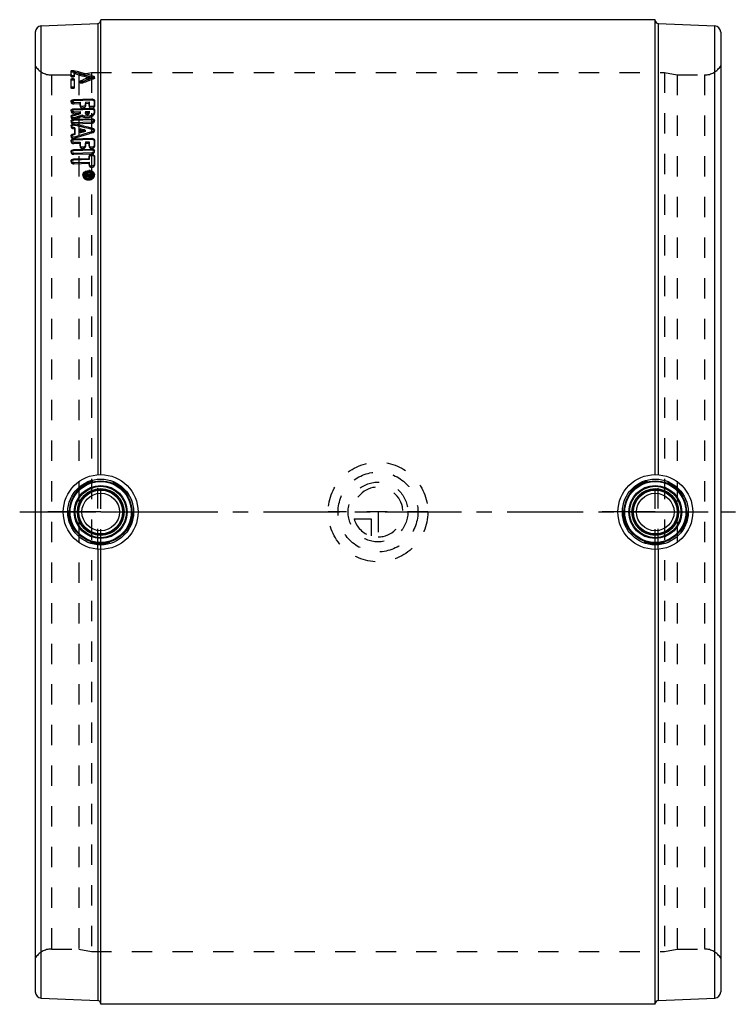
# Model space of a CAD drawing. Header units: millimetres. Extents: x 385 to 615, y 342 to 658.
import ezdxf

# ---------------------------------------------------------------- set-up
doc = ezdxf.new("R2010")
doc.units = ezdxf.units.MM
doc.header["$LTSCALE"] = 65.185185
doc.linetypes.add('CENTER', pattern=[0.6, 0.375, -0.075, 0.075, -0.075])
doc.linetypes.add('HIDDEN', pattern=[0.2, 0.1, -0.1])
for name, color, linetype in [('BOHRUNG', 7, 'CONTINUOUS'), ('KOERPER', 7, 'CONTINUOUS'), ('KONST.EL_MIT_GEO', 7, 'CONTINUOUS'), ('KURVEN', 7, 'CONTINUOUS'), ('L1', 7, 'CONTINUOUS')]:
    doc.layers.add(name, color=color, linetype=linetype)

msp = doc.modelspace()

# ---------------------------------------------------------------- linework, layer by layer
at = {"layer": 'BOHRUNG', "color": 8, "linetype": 'HIDDEN'}
for p, q in [((395.2, 640.25), (404, 640.25)), ((596, 640.25), (604.8, 640.25)), ((395.2, 359.75), (404, 359.75)), ((596, 359.75), (604.8, 359.75))]:
    msp.add_line(p, q, dxfattribs=at)
at = {"layer": 'KOERPER', "color": 7, "linetype": 'Continuous'}
for p, q in [((589, 658), (411, 658)), ((589, 342), (411, 342))]:
    msp.add_line(p, q, dxfattribs=at)
at = {"layer": 'KONST.EL_MIT_GEO', "color": 7, "linetype": 'Continuous'}
for p, q in [((411, 512), (411, 658)), ((589, 512), (589, 658)), ((391.91, 656), (410.04, 656.79)), ((391.91, 344), (391.91, 656)), ((410.04, 656.79), (410.04, 511.96)), ((589.96, 656.79), (589.96, 511.96)), ((589.96, 656.79), (608.09, 656)), ((608.09, 344), (608.09, 656)), ((390, 654), (390, 346)), ((610, 654), (610, 346)), ((401.49, 640.22), (401.49, 641.51)), ((402.3, 641.25), (402.28, 641.7)), ((402.28, 641.7), (402.62, 641.61)), ((402.62, 641.61), (403, 641.5)), ((401.49, 636.54), (401.49, 638.88)), ((402.3, 641.25), (402.5, 641.2)), ((402.48, 641.12), (402.48, 640.26)), ((403.06, 640.96), (402.48, 641.12)), ((402.48, 638.92), (402.48, 636.57)), ((402.5, 641.2), (402.72, 641.14)), ((402.72, 641.14), (403.02, 641.05)), ((404.56, 638.42), (405.25, 638.69)), ((404.58, 638.05), (404.56, 638.42)), ((405.27, 638.25), (405.62, 638.38)), ((405.62, 638.38), (406.31, 638.64)), ((407.17, 638.85), (406.77, 638.7)), ((407.69, 639.17), (407.67, 639.61)), ((407.97, 639.16), (407.85, 639.12)), ((408.38, 639.32), (407.97, 639.16)), ((408.06, 640.05), (408.78, 639.83)), ((408.08, 639.61), (408.67, 639.43)), ((408.78, 639.47), (408.38, 639.32)), ((408.8, 639.47), (408.78, 639.83)), ((404.7, 638.03), (405.27, 638.25)), ((402.34, 632.35), (408.13, 632.56)), ((402.34, 632.35), (402.36, 631.92)), ((408.16, 632.14), (402.36, 631.92)), ((408.13, 632.56), (408.16, 632.14)), ((408.98, 632.14), (408.98, 630.59)), ((402.34, 631.43), (404.39, 631.51)), ((402.34, 629.41), (408.13, 629.62)), ((402.34, 629.41), (402.36, 628.99)), ((408.16, 629.2), (402.36, 628.99)), ((404.39, 631.51), (404.41, 631.09)), ((404.39, 630.58), (404.39, 631.51)), ((406.08, 631.57), (407.29, 631.62)), ((406.08, 631.57), (406.08, 630.64)), ((407.29, 630.53), (407.29, 631.62)), ((407.29, 631.62), (407.31, 631.2)), ((408.13, 629.62), (408.16, 629.2)), ((408.98, 629.17), (408.98, 628.42)), ((401.98, 627.46), (403.18, 627.82)), ((401.98, 627.46), (402, 627.05)), ((402.27, 627.13), (402, 627.05)), ((402.34, 628.45), (404.39, 628.52)), ((402.34, 626.03), (408.13, 626.23)), ((402.34, 626.03), (402.36, 625.62)), ((408.16, 625.83), (402.36, 625.62)), ((403.49, 626.83), (402.7, 626.59)), ((403.18, 627.82), (404.39, 628.19)), ((404.14, 627.7), (403.87, 627.62)), ((404.41, 627.78), (404.14, 627.7)), ((404.39, 628.19), (404.39, 628.52)), ((404.39, 628.19), (404.41, 627.78)), ((406.08, 628.58), (407.29, 628.63)), ((406.08, 628.58), (406.08, 628.31)), ((406.08, 628.31), (406.11, 627.9)), ((407.29, 628.36), (407.29, 628.63)), ((407.29, 628.36), (407.31, 627.95)), ((407.31, 628.22), (407.31, 627.95)), ((408.13, 626.23), (408.16, 625.83)), ((402.23, 623.45), (402, 623.5)), ((402.69, 623.34), (402.23, 623.45)), ((402.34, 625.02), (408.13, 625.22)), ((402.68, 624.47), (402.7, 624.08)), ((402.69, 621.51), (402.69, 623.34)), ((402.85, 624.04), (402.7, 624.08)), ((404.39, 622.94), (404.39, 622.04)), ((405.92, 623.33), (405.28, 623.48)), ((406.03, 622.55), (405.75, 622.61)), ((406.03, 622.55), (406.05, 622.16)), ((408.48, 623.11), (408.5, 622.72)), ((402, 621.3), (402.69, 621.51)), ((402, 621.3), (402.02, 620.91)), ((402.71, 621.13), (402.02, 620.91)), ((402.34, 619.73), (408.13, 619.93)), ((402.34, 619.73), (402.36, 619.35)), ((408.16, 619.55), (402.36, 619.35)), ((402.94, 620.42), (402.68, 620.34)), ((402.69, 621.51), (402.71, 621.13)), ((404.39, 622.04), (404.41, 621.65)), ((404.5, 621.68), (404.41, 621.65)), ((405.9, 621.34), (405.26, 621.14)), ((406.05, 622.16), (405.68, 622.04)), ((406.36, 621.49), (405.9, 621.34)), ((408.13, 619.93), (408.16, 619.55)), ((408.98, 619.41), (408.98, 617.66)), ((402.34, 618.64), (404.39, 618.71)), ((402.34, 616.31), (408.13, 616.5)), ((402.34, 616.31), (402.36, 615.94)), ((404.39, 618.71), (404.41, 618.33)), ((404.39, 617.59), (404.39, 618.71)), ((406.08, 618.76), (407.29, 618.8)), ((406.08, 618.76), (406.08, 617.65)), ((407.29, 617.6), (407.29, 618.8)), ((407.29, 618.8), (407.31, 618.42)), ((408.13, 616.5), (408.16, 616.13)), ((402.34, 615.17), (408.13, 615.36)), ((402.34, 613.31), (407.29, 613.47)), ((402.34, 613.31), (402.36, 612.95)), ((408.16, 616.13), (402.36, 615.94)), ((407.31, 613.11), (402.36, 612.95)), ((407.29, 613.47), (407.29, 614.18)), ((407.29, 614.18), (407.31, 613.81)), ((407.29, 613.47), (407.31, 613.11)), ((407.31, 613.81), (407.31, 613.11)), ((408.98, 614.23), (408.98, 611.62)), ((402.34, 612.14), (407.29, 612.29)), ((407.29, 611.57), (407.29, 612.29)), ((405.73, 608.17), (405.74, 608.11)), ((405.75, 607.9), (405.75, 607.83)), ((406.15, 608.54), (408.13, 608.6)), ((406.15, 608.33), (406.15, 608.54)), ((406.15, 608.33), (406.98, 608.36)), ((406.15, 608.14), (406.84, 608.27)), ((406.15, 607.93), (406.15, 608.14)), ((406.23, 607.94), (406.15, 607.93)), ((406.3, 607.95), (406.23, 607.94)), ((406.6, 608.01), (406.3, 607.95)), ((406.9, 608.07), (406.6, 608.01)), ((406.84, 608.27), (406.98, 608.29)), ((407.04, 608.1), (406.9, 608.07)), ((406.98, 608.29), (406.98, 608.36)), ((406.98, 608.36), (406.99, 608.09)), ((407.27, 608.22), (407.04, 608.22)), ((407.26, 608.37), (407.85, 608.38)), ((407.26, 608.37), (407.26, 608.26)), ((407.26, 608.26), (407.28, 608.03)), ((407.41, 608.17), (407.42, 607.96)), ((407.41, 608.17), (407.71, 608.17)), ((407.41, 607.96), (407.71, 607.97)), ((407.71, 608.17), (407.72, 607.98)), ((407.85, 608.28), (407.85, 608.38)), ((407.85, 608.38), (407.87, 608.04)), ((408.16, 608.25), (407.86, 608.24)), ((408.13, 608.6), (408.13, 608.29)), ((408.56, 608.28), (408.56, 608.35)), ((410.04, 488.04), (410.04, 343.21)), ((411, 342), (411, 488)), ((589, 342), (589, 488)), ((589.96, 488.04), (589.96, 343.21)), ((391.91, 344), (410.04, 343.21)), ((589.96, 343.21), (608.09, 344))]:
    msp.add_line(p, q, dxfattribs=at)
at = {"layer": 'KONST.EL_MIT_GEO', "color": 8, "linetype": 'HIDDEN'}
for p, q in [((401.51, 641.06), (401.49, 641.51)), ((395.2, 640.25), (395.2, 359.75)), ((401.51, 639.77), (401.49, 640.22)), ((401.51, 638.44), (401.49, 638.88)), ((401.51, 639.77), (401.51, 641.06)), ((401.51, 636.1), (401.51, 638.44)), ((402.5, 640.67), (402.48, 641.12)), ((402.5, 639.81), (402.48, 640.26)), ((402.5, 638.47), (402.48, 638.92)), ((402.5, 640.67), (402.5, 639.81)), ((402.5, 638.47), (402.5, 636.14)), ((404, 640.25), (408, 641)), ((404, 640.25), (404, 359.75)), ((408, 641), (408, 359)), ((408, 641), (592, 641)), ((408.67, 639.43), (408.8, 639.39)), ((408.8, 639.03), (408.78, 639.47)), ((408.8, 639.39), (408.8, 639.47)), ((409, 639.22), (408.98, 639.66)), ((592, 641), (592, 359)), ((592, 641), (596, 640.25)), ((596, 640.25), (596, 359.75)), ((604.8, 640.25), (604.8, 359.75)), ((401.51, 636.1), (401.49, 636.54)), ((402.5, 636.14), (402.48, 636.57)), ((404.37, 638.22), (404.39, 637.78)), ((404.59, 637.98), (404.58, 638.05)), ((404.59, 637.98), (404.7, 638.03)), ((405.18, 637.63), (405.16, 638.07)), ((408.98, 632.14), (409, 631.72)), ((401.49, 631.85), (401.51, 631.43)), ((401.49, 628.89), (401.51, 628.47)), ((402.34, 631.43), (402.36, 631.02)), ((402.36, 631.02), (404.41, 631.09)), ((404.39, 630.58), (404.41, 630.17)), ((404.41, 631.09), (404.41, 630.17)), ((406.08, 631.57), (406.11, 631.15)), ((406.08, 630.64), (406.11, 630.23)), ((406.11, 631.15), (407.31, 631.2)), ((406.11, 630.23), (406.11, 631.15)), ((407.29, 630.53), (407.31, 630.12)), ((407.31, 631.2), (407.31, 630.12)), ((408.98, 630.59), (409, 630.18)), ((408.98, 629.17), (409, 628.76)), ((409, 630.18), (409, 631.72)), ((401.49, 626.98), (401.51, 626.57)), ((402.34, 628.45), (402.36, 628.04)), ((402.36, 628.04), (404.41, 628.11)), ((402.7, 626.59), (402.72, 626.18)), ((404.39, 628.52), (404.41, 628.11)), ((404.41, 628.11), (404.41, 627.78)), ((405.09, 627.32), (405.11, 626.92)), ((406.08, 628.58), (406.08, 628.31)), ((406.11, 628.17), (407.31, 628.22)), ((406.11, 627.9), (406.11, 628.17)), ((407.29, 628.63), (407.3, 628.36)), ((408.98, 628.42), (409, 628.01)), ((409, 625.37), (408.98, 625.77)), ((409, 628.01), (409, 628.76)), ((401.49, 625.48), (401.51, 625.08)), ((401.49, 623.94), (401.51, 623.55)), ((402, 623.5), (402.02, 623.11)), ((402.02, 623.11), (402.71, 622.95)), ((402.34, 625.02), (402.36, 624.62)), ((402.36, 624.62), (408.16, 624.82)), ((402.69, 623.34), (402.71, 622.95)), ((402.71, 622.95), (402.71, 621.13)), ((404.39, 622.94), (404.41, 622.55)), ((404.41, 621.65), (404.41, 622.55)), ((408.13, 625.22), (408.16, 624.82)), ((409, 622.27), (408.98, 622.66)), ((401.49, 620.77), (401.51, 620.38)), ((402.68, 620.34), (402.7, 619.95)), ((408.48, 622.14), (408.5, 621.76)), ((408.98, 619.41), (409, 619.03)), ((401.49, 619.14), (401.51, 618.76)), ((402.34, 618.64), (402.36, 618.26)), ((402.36, 618.26), (404.41, 618.33)), ((404.39, 617.59), (404.41, 617.22)), ((404.41, 618.33), (404.41, 617.22)), ((406.08, 618.76), (406.11, 618.38)), ((406.08, 617.65), (406.11, 617.27)), ((406.11, 618.38), (407.31, 618.42)), ((406.11, 617.27), (406.11, 618.38)), ((407.29, 617.6), (407.31, 617.23)), ((407.31, 618.42), (407.31, 617.23)), ((408.98, 617.66), (409, 617.28)), ((409, 617.28), (409, 619.03)), ((401.49, 615.7), (401.51, 615.33)), ((402.34, 615.17), (402.36, 614.81)), ((402.36, 614.81), (408.16, 614.99)), ((408.13, 615.36), (408.16, 614.99)), ((409, 615.61), (408.98, 615.98)), ((408.98, 614.23), (409, 613.87)), ((409, 611.27), (409, 613.87)), ((401.49, 612.68), (401.51, 612.32)), ((402.34, 612.14), (402.36, 611.78)), ((402.36, 611.78), (407.31, 611.93)), ((407.29, 612.29), (407.31, 611.93)), ((407.29, 611.57), (407.31, 611.22)), ((407.31, 611.93), (407.31, 611.22)), ((408.98, 611.62), (409, 611.27)), ((405.31, 608.15), (405.33, 607.8)), ((405.74, 608.11), (405.75, 607.9)), ((406.15, 608.54), (406.18, 607.58)), ((407.04, 608.22), (406.18, 608.19)), ((406.18, 608.19), (406.18, 607.99)), ((406.18, 607.99), (407, 608.01)), ((406.25, 607.81), (406.18, 607.79)), ((406.18, 607.79), (406.18, 607.58)), ((406.18, 607.58), (407.07, 607.75)), ((407, 607.95), (406.25, 607.81)), ((406.99, 608.09), (407, 607.95)), ((407, 608.01), (407, 607.95)), ((407.04, 608.1), (407.07, 607.75)), ((407.26, 608.37), (407.26, 608.26)), ((407.86, 608.24), (407.27, 608.22)), ((407.28, 608.03), (407.29, 607.92)), ((407.29, 608.02), (407.87, 608.04)), ((407.29, 607.92), (407.29, 608.02)), ((407.42, 607.96), (407.43, 607.62)), ((407.73, 607.83), (407.43, 607.82)), ((407.43, 607.62), (407.73, 607.63)), ((407.72, 607.98), (407.73, 607.63)), ((407.87, 608.04), (407.87, 607.94)), ((407.87, 608.04), (407.87, 607.94)), ((408.13, 608.6), (408.16, 608.25)), ((408.13, 608.29), (408.16, 607.95)), ((408.16, 607.95), (408.16, 608.25)), ((408.58, 608), (408.56, 608.28)), ((409, 608.03), (408.98, 608.37)), ((410.04, 488.04), (410.04, 511.96)), ((411, 488), (411, 512)), ((589, 488), (589, 512)), ((589.96, 488.04), (589.96, 511.96)), ((404, 359.75), (408, 359)), ((408, 359), (592, 359)), ((592, 359), (596, 359.75))]:
    msp.add_line(p, q, dxfattribs=at)
at = {"layer": 'KONST.EL_MIT_GEO', "color": 2, "linetype": 'CENTER'}
for p, q in [((411, 500), (394, 500)), ((411, 500), (428, 500)), ((589, 500), (572, 500)), ((589, 500), (606, 500))]:
    msp.add_line(p, q, dxfattribs=at)
at = {"layer": 'KONST.EL_MIT_GEO', "color": 7, "linetype": 'Continuous'}
for centre, radius in [((411, 500), 12), ((589, 500), 12), ((411, 500), 10.57), ((411, 500), 10), ((411, 500), 9.8), ((589, 500), 10.57), ((589, 500), 10), ((589, 500), 9.8), ((411, 500), 8.5), ((411, 500), 8.44), ((411, 500), 8.24), ((411, 500), 7.49), ((411, 500), 7.29), ((411, 500), 7.03), ((411, 500), 6.03), ((589, 500), 8.5), ((589, 500), 8.44), ((589, 500), 8.24), ((589, 500), 7.49), ((589, 500), 7.29), ((589, 500), 7.03), ((589, 500), 6.03)]:
    msp.add_circle(centre, radius, dxfattribs=at)
at = {"layer": 'KONST.EL_MIT_GEO', "color": 8, "linetype": 'HIDDEN'}
for centre in [(411, 500), (589, 500)]:
    msp.add_circle(centre, 10.22, dxfattribs=at)
at = {"layer": 'KONST.EL_MIT_GEO', "color": 7, "linetype": 'Continuous'}
for centre, radius, start, end in [((410, 657.79), 1, 272.5, 345.4167), ((590, 657.79), 1, 180, 267.5), ((392, 654), 2, 92.5, 180), ((608, 654), 2, 0, 87.5), ((313.75, 321.77), 331.95, 73.7555, 74.4037), ((313.73, 320.15), 333.09, 73.8047, 74.4505), ((311.27, 318.68), 335.1, 73.2825, 74.1039), ((557.27, 248.65), 418.08, 111.1, 111.3369), ((554.18, 252.15), 414.23, 110.9181, 111.0713), ((553.03, 255.17), 411, 110.7126, 110.9182), ((553.26, 253.18), 412.52, 110.6641, 110.8689), ((312.79, 318.43), 335.43, 73.499, 73.7561), ((312.77, 316.82), 336.56, 73.5492, 73.8054), ((401.78, 626.99), 0.291, 183.1796, 190.2532), ((408.2, 624.44), 1.39, 85.7142, 92.0022), ((401.81, 623.96), 0.317, 175.9754, 190.454), ((185.62, -313.02), 962.3, 76.60971, 76.96422), ((186.39, -313.71), 962.41, 76.85361, 77.00181), ((185.07, -319.33), 968.19, 76.65774, 76.81434), ((408.09, 626.58), 1.36, 272.0075, 275.125), ((408.28, 621.78), 0.964, 69.2437, 76.6944), ((408.3, 621.85), 0.892, 63.4386, 69.2389), ((401.84, 620.79), 0.347, 183.4333, 196.3288), ((408.17, 623.12), 1.02, 287.196, 293.9154), ((408.2, 623.07), 0.963, 293.8944, 300.4378), ((408.09, 616.58), 1.22, 271.8673, 277.8907), ((408.2, 614.9), 1.23, 84.7528, 91.8423), ((406.24, 608.21), 0.938, 183.5903, 192.3932), ((406.6, 608.39), 1.34, 219.9672, 225.1227), ((406.64, 608.44), 1.41, 225.1064, 228.0324), ((406.7, 608.5), 1.49, 228.0814, 235.6807), ((406.83, 607.52), 1.61, 126.3574, 133.7686), ((406.5, 608.22), 0.77, 162.3799, 175.3261), ((406.48, 608.22), 0.748, 175.4041, 190.9312), ((406.58, 607.91), 0.833, 204.8343, 208.9368), ((407.06, 607.47), 2.08, 113.9021, 120.4029), ((407.06, 609.28), 2.36, 255.0474, 260.5124), ((407.07, 609.37), 2.44, 260.4944, 265.9527), ((407.2, 607.33), 1.94, 91.7911, 104.4232), ((407.07, 609.34), 2.42, 265.9339, 271.6889), ((407.22, 607.1), 2.48, 80.7585, 91.7223), ((407.09, 609.15), 1.91, 271.7658, 284.6011), ((407.07, 609.36), 2.44, 271.7331, 277.4977), ((407.39, 608.52), 0.555, 256.6899, 271.673), ((407.39, 607.25), 1.96, 63.178, 69.6823), ((407.62, 607.65), 1.5, 51.3318, 55.9219), ((407.48, 608.63), 1.59, 307.9362, 315.5382), ((407.66, 607.71), 1.43, 48.0349, 51.3207), ((407.81, 608.3), 0.744, 355.4096, 7.3381), ((407.84, 607.96), 0.741, 359.4134, 3.3974), ((407.59, 608.53), 1.45, 315.5325, 323.6316), ((407.71, 608.13), 1.32, 40.2929, 45.9116), ((392, 346), 2, 180, 267.5), ((608, 346), 2, 272.5, 360), ((410, 342.21), 1, 14.5833, 87.5), ((590, 342.21), 1, 92.5, 180)]:
    msp.add_arc(centre, radius, start, end, dxfattribs=at)
at = {"layer": 'KONST.EL_MIT_GEO', "color": 8, "linetype": 'HIDDEN'}
for centre, radius, start, end in [((410, 657.79), 1, 345.4167, 360), ((395.2, 646.25), 6, 210, 270), ((604.8, 646.25), 6, 270, 330), ((311.37, 317.44), 335.83, 73.3332, 74.2548), ((556.51, 249.22), 416.86, 110.7532, 111.2868), ((401.8, 626.59), 0.292, 169.1839, 182.9048), ((751.01, -504.01), 1182.64, 107.00625, 107.12761), ((401.86, 620.4), 0.347, 168.1304, 183.1079), ((833.81, -755.08), 1441.03, 107.16617, 107.40754), ((406.23, 607.86), 0.906, 173.0585, 183.6206), ((407.03, 608.48), 1.58, 245.5494, 251.4854), ((407.25, 606.67), 2.56, 97.3001, 102.5372), ((407.24, 606.73), 2.5, 91.7736, 97.3196), ((407.24, 606.75), 2.48, 86.1535, 91.7337), ((407.31, 607.02), 2.21, 69.6596, 75.521), ((408.06, 607.97), 0.94, 3.675, 14.0567), ((395.2, 353.75), 6, 90, 150), ((604.8, 353.75), 6, 30, 90), ((410, 342.21), 1, 0, 14.5833)]:
    msp.add_arc(centre, radius, start, end, dxfattribs=at)
at = {"layer": 'KONST.EL_MIT_GEO', "color": 7, "linetype": 'Continuous'}
for points, knots in [([(401.49, 641.51), (401.49, 641.55), (401.58, 641.65), (401.85, 641.74), (402.11, 641.75), (402.28, 641.7)], [0, 0, 0, 0, 0.156668, 0.404484, 1, 1, 1, 1]), ([(401.5, 640.18), (401.49, 640.18), (401.49, 640.2), (401.49, 640.21), (401.49, 640.22)], [0, 0, 0, 0, 0.507809, 1, 1, 1, 1]), ([(401.49, 638.88), (401.49, 638.95), (401.68, 639.1), (401.98, 639.13), (402.28, 639.12), (402.48, 638.99), (402.48, 638.92)], [0, 0, 0, 0, 0.193764, 0.506005, 0.814809, 1, 1, 1, 1]), ([(402.48, 640.26), (402.48, 640.19), (402.3, 640.06), (402.02, 640.01), (401.73, 640.02), (401.53, 640.11), (401.5, 640.18)], [0, 0, 0, 0, 0.1829, 0.481456, 0.793966, 1, 1, 1, 1]), ([(401.51, 641.06), (401.51, 641.1), (401.61, 641.2), (401.88, 641.29), (402.14, 641.3), (402.3, 641.25)], [0, 0, 0, 0, 0.156837, 0.404781, 1, 1, 1, 1]), ([(401.51, 638.44), (401.51, 638.5), (401.68, 638.64), (401.96, 638.69), (402.26, 638.68), (402.46, 638.59), (402.49, 638.52)], [0, 0, 0, 0, 0.18498, 0.482036, 0.792617, 1, 1, 1, 1]), ([(404.37, 638.22), (404.36, 638.24), (404.39, 638.34), (404.49, 638.39), (404.56, 638.42)], [0, 0, 0, 0, 0.193154, 1, 1, 1, 1]), ([(408.78, 639.83), (408.81, 639.83), (408.89, 639.8), (408.98, 639.73), (408.98, 639.66)], [0, 0, 0, 0, 0.325829, 1, 1, 1, 1]), ([(408.98, 639.66), (408.98, 639.65), (408.97, 639.57), (408.89, 639.52), (408.84, 639.5)], [0, 0, 0, 0, 0.200144, 1, 1, 1, 1]), ([(401.5, 636.49), (401.49, 636.5), (401.49, 636.52), (401.49, 636.53), (401.49, 636.54)], [0, 0, 0, 0, 0.50627, 1, 1, 1, 1]), ([(402.48, 636.57), (402.48, 636.5), (402.31, 636.36), (402.02, 636.31), (401.72, 636.32), (401.53, 636.42), (401.5, 636.49)], [0, 0, 0, 0, 0.189516, 0.483895, 0.790813, 1, 1, 1, 1]), ([(405.16, 638.07), (405.08, 638.04), (404.9, 638.01), (404.64, 638.02), (404.37, 638.11), (404.37, 638.22)], [0, 0, 0, 0, 0.297926, 0.604129, 1, 1, 1, 1]), ([(401.49, 631.85), (401.49, 631.91), (401.56, 632.1), (401.89, 632.29), (402.18, 632.34), (402.34, 632.35)], [0, 0, 0, 0, 0.17876, 0.539607, 1, 1, 1, 1]), ([(408.13, 632.56), (408.24, 632.56), (408.55, 632.55), (408.98, 632.36), (408.98, 632.14)], [0, 0, 0, 0, 0.330065, 1, 1, 1, 1]), ([(408.98, 631.81), (408.97, 631.84), (408.88, 631.99), (408.71, 632.06), (408.58, 632.09)], [0, 0, 0, 0, 0.206199, 1, 1, 1, 1]), ([(401.87, 631.49), (401.82, 631.51), (401.65, 631.57), (401.5, 631.73), (401.49, 631.85)], [0, 0, 0, 0, 0.314031, 1, 1, 1, 1]), ([(401.49, 628.89), (401.49, 628.95), (401.56, 629.15), (401.89, 629.35), (402.17, 629.4), (402.34, 629.41)], [0, 0, 0, 0, 0.184389, 0.545674, 1, 1, 1, 1]), ([(401.87, 628.51), (401.82, 628.53), (401.65, 628.6), (401.5, 628.76), (401.49, 628.89)], [0, 0, 0, 0, 0.308513, 1, 1, 1, 1]), ([(401.94, 628.92), (401.9, 628.9), (401.77, 628.85), (401.65, 628.76), (401.58, 628.68)], [0, 0, 0, 0, 0.281524, 1, 1, 1, 1]), ([(401.94, 631.85), (401.9, 631.84), (401.78, 631.79), (401.66, 631.71), (401.6, 631.64)], [0, 0, 0, 0, 0.281084, 1, 1, 1, 1]), ([(402.34, 631.43), (402.22, 631.43), (402.06, 631.44), (401.9, 631.48), (401.87, 631.49)], [0, 0, 0, 0, 0.763201, 1, 1, 1, 1]), ([(406.08, 630.64), (406.08, 630.51), (405.82, 630.23), (405.3, 630.13), (404.76, 630.15), (404.44, 630.38), (404.4, 630.51)], [0, 0, 0, 0, 0.198588, 0.489683, 0.789002, 1, 1, 1, 1]), ([(407.82, 630.12), (407.75, 630.13), (407.55, 630.18), (407.34, 630.32), (407.3, 630.46)], [0, 0, 0, 0, 0.310078, 1, 1, 1, 1]), ([(408.98, 630.59), (408.98, 630.51), (408.85, 630.27), (408.4, 630.09), (408.02, 630.08), (407.82, 630.12)], [0, 0, 0, 0, 0.178947, 0.556152, 1, 1, 1, 1]), ([(408.13, 629.62), (408.24, 629.62), (408.45, 629.6), (408.77, 629.51), (408.98, 629.31), (408.98, 629.17)], [0, 0, 0, 0, 0.31588, 0.598482, 1, 1, 1, 1]), ([(408.95, 628.92), (408.93, 628.95), (408.83, 629.06), (408.69, 629.12), (408.58, 629.16)], [0, 0, 0, 0, 0.215839, 1, 1, 1, 1]), ([(401.49, 625.48), (401.48, 625.63), (401.76, 625.96), (402.13, 626.02), (402.34, 626.03)], [0, 0, 0, 0, 0.412703, 1, 1, 1, 1]), ([(401.49, 626.98), (401.49, 627.03), (401.54, 627.27), (401.8, 627.4), (401.98, 627.46)], [0, 0, 0, 0, 0.204078, 1, 1, 1, 1]), ([(401.85, 626.6), (401.81, 626.62), (401.65, 626.69), (401.52, 626.83), (401.49, 626.94)], [0, 0, 0, 0, 0.298964, 1, 1, 1, 1]), ([(402, 627.05), (401.95, 627.04), (401.8, 626.98), (401.65, 626.88), (401.58, 626.78)], [0, 0, 0, 0, 0.282232, 1, 1, 1, 1]), ([(406.1, 627.03), (406.01, 627.04), (405.66, 627.09), (405.32, 627.2), (405.09, 627.32)], [0, 0, 0, 0, 0.26648, 1, 1, 1, 1]), ([(406.08, 628.31), (406.08, 628.1), (406.51, 627.97), (406.85, 628), (407.08, 628.07), (407.24, 628.2), (407.27, 628.3)], [0, 0, 0, 0, 0.459713, 0.619932, 0.769535, 1, 1, 1, 1]), ([(406.12, 627.84), (406.15, 627.75), (406.38, 627.59), (406.76, 627.57), (407.12, 627.65), (407.31, 627.85), (407.31, 627.95)], [0, 0, 0, 0, 0.216151, 0.51235, 0.798336, 1, 1, 1, 1]), ([(408.98, 628.42), (408.98, 628.1), (408.62, 627.61), (407.96, 627.25), (407.53, 627.12), (407.3, 627.08)], [0, 0, 0, 0, 0.414973, 0.68991, 1, 1, 1, 1]), ([(408.13, 626.23), (408.33, 626.24), (408.68, 626.2), (408.97, 625.91), (408.98, 625.77)], [0, 0, 0, 0, 0.586636, 1, 1, 1, 1]), ([(408.92, 625.57), (408.89, 625.6), (408.72, 625.75), (408.49, 625.81), (408.31, 625.83)], [0, 0, 0, 0, 0.21295, 1, 1, 1, 1]), ([(408.98, 625.77), (408.98, 625.73), (408.95, 625.52), (408.75, 625.38), (408.6, 625.32)], [0, 0, 0, 0, 0.212491, 1, 1, 1, 1]), ([(402.34, 625.02), (402.14, 625.01), (401.79, 625.04), (401.5, 625.34), (401.49, 625.48)], [0, 0, 0, 0, 0.5859, 1, 1, 1, 1]), ([(401.49, 623.98), (401.5, 624.07), (401.64, 624.32), (402.1, 624.51), (402.48, 624.52), (402.68, 624.47)], [0, 0, 0, 0, 0.191265, 0.569799, 1, 1, 1, 1]), ([(402, 623.5), (401.93, 623.52), (401.73, 623.58), (401.52, 623.75), (401.49, 623.9)], [0, 0, 0, 0, 0.301608, 1, 1, 1, 1]), ([(401.94, 625.54), (401.9, 625.53), (401.76, 625.47), (401.63, 625.37), (401.57, 625.28)], [0, 0, 0, 0, 0.281445, 1, 1, 1, 1]), ([(402.7, 624.08), (402.48, 624.13), (402.07, 624.11), (401.66, 623.91), (401.57, 623.75)], [0, 0, 0, 0, 0.544918, 1, 1, 1, 1]), ([(408.48, 623.11), (408.54, 623.1), (408.76, 623.02), (408.97, 622.82), (408.98, 622.66)], [0, 0, 0, 0, 0.30453, 1, 1, 1, 1]), ([(408.98, 622.66), (408.98, 622.62), (408.96, 622.44), (408.8, 622.31), (408.69, 622.24)], [0, 0, 0, 0, 0.221119, 1, 1, 1, 1]), ([(401.49, 620.77), (401.48, 620.88), (401.62, 621.14), (401.86, 621.25), (402, 621.3)], [0, 0, 0, 0, 0.43485, 1, 1, 1, 1]), ([(401.49, 619.14), (401.48, 619.3), (401.75, 619.65), (402.12, 619.73), (402.34, 619.73)], [0, 0, 0, 0, 0.425163, 1, 1, 1, 1]), ([(402.68, 620.34), (402.57, 620.3), (402.18, 620.23), (401.67, 620.36), (401.53, 620.62)], [0, 0, 0, 0, 0.284554, 1, 1, 1, 1]), ([(402.02, 620.91), (401.97, 620.89), (401.79, 620.83), (401.62, 620.7), (401.56, 620.58)], [0, 0, 0, 0, 0.281976, 1, 1, 1, 1]), ([(408.13, 619.93), (408.34, 619.94), (408.71, 619.89), (408.98, 619.56), (408.98, 619.41)], [0, 0, 0, 0, 0.575736, 1, 1, 1, 1]), ([(408.98, 619.14), (408.97, 619.18), (408.88, 619.34), (408.71, 619.44), (408.58, 619.49)], [0, 0, 0, 0, 0.221168, 1, 1, 1, 1]), ([(401.49, 615.7), (401.48, 615.86), (401.74, 616.22), (402.12, 616.31), (402.34, 616.31)], [0, 0, 0, 0, 0.431139, 1, 1, 1, 1]), ([(402.34, 618.64), (402.14, 618.63), (401.77, 618.68), (401.5, 618.99), (401.49, 619.14)], [0, 0, 0, 0, 0.573257, 1, 1, 1, 1]), ([(402.36, 619.35), (402.27, 619.35), (401.97, 619.31), (401.65, 619.15), (401.55, 618.95)], [0, 0, 0, 0, 0.285415, 1, 1, 1, 1]), ([(406.08, 617.65), (406.08, 617.5), (405.85, 617.17), (405.39, 617.05), (404.99, 617.07), (404.65, 617.16), (404.43, 617.36), (404.4, 617.51)], [0, 0, 0, 0, 0.212935, 0.492744, 0.641167, 0.780146, 1, 1, 1, 1]), ([(408.98, 617.66), (408.98, 617.51), (408.75, 617.18), (408.29, 617.06), (407.89, 617.08), (407.55, 617.17), (407.33, 617.37), (407.3, 617.52)], [0, 0, 0, 0, 0.213016, 0.492756, 0.641149, 0.780098, 1, 1, 1, 1]), ([(408.13, 616.5), (408.34, 616.51), (408.7, 616.45), (408.97, 616.13), (408.98, 615.98)], [0, 0, 0, 0, 0.56782, 1, 1, 1, 1]), ([(401.49, 612.68), (401.48, 612.84), (401.73, 613.21), (402.12, 613.3), (402.34, 613.31)], [0, 0, 0, 0, 0.435986, 1, 1, 1, 1]), ([(402.34, 615.17), (402.14, 615.17), (401.77, 615.22), (401.5, 615.54), (401.49, 615.7)], [0, 0, 0, 0, 0.567206, 1, 1, 1, 1]), ([(401.94, 615.85), (401.89, 615.83), (401.74, 615.76), (401.6, 615.63), (401.55, 615.51)], [0, 0, 0, 0, 0.279711, 1, 1, 1, 1]), ([(407.29, 614.18), (407.29, 614.34), (407.54, 614.69), (408.03, 614.8), (408.45, 614.76), (408.73, 614.66), (408.93, 614.47), (408.98, 614.31), (408.98, 614.23)], [0, 0, 0, 0, 0.21815, 0.500014, 0.646703, 0.780997, 0.897175, 1, 1, 1, 1]), ([(408.57, 614.36), (408.43, 614.4), (408.14, 614.44), (407.73, 614.36), (407.41, 614.15), (407.31, 613.92), (407.31, 613.81)], [0, 0, 0, 0, 0.27584, 0.553979, 0.798056, 1, 1, 1, 1]), ([(408.95, 615.79), (408.92, 615.84), (408.75, 616.03), (408.5, 616.11), (408.31, 616.13)], [0, 0, 0, 0, 0.218857, 1, 1, 1, 1]), ([(408.98, 615.98), (408.99, 615.87), (408.87, 615.6), (408.63, 615.47), (408.49, 615.43)], [0, 0, 0, 0, 0.444732, 1, 1, 1, 1]), ([(408.98, 613.99), (408.97, 614.03), (408.88, 614.2), (408.71, 614.31), (408.57, 614.36)], [0, 0, 0, 0, 0.224813, 1, 1, 1, 1]), ([(402.34, 612.14), (402.14, 612.13), (401.76, 612.19), (401.5, 612.52), (401.49, 612.68)], [0, 0, 0, 0, 0.562308, 1, 1, 1, 1]), ([(402.36, 612.95), (402.27, 612.95), (401.95, 612.91), (401.63, 612.71), (401.54, 612.49)], [0, 0, 0, 0, 0.284243, 1, 1, 1, 1]), ([(408.98, 611.62), (408.98, 611.29), (408.2, 610.79), (407.37, 611.15), (407.3, 611.48)], [0, 0, 0, 0, 0.493816, 1, 1, 1, 1]), ([(405.71, 608.68), (405.66, 608.63), (405.48, 608.43), (405.36, 608.17), (405.33, 607.97)], [0, 0, 0, 0, 0.267941, 1, 1, 1, 1]), ([(405.36, 608.52), (405.39, 608.59), (405.53, 608.9), (405.79, 609.14), (406.01, 609.26)], [0, 0, 0, 0, 0.232935, 1, 1, 1, 1]), ([(405.85, 607.5), (405.88, 607.46), (406.01, 607.26), (406.21, 607.12), (406.38, 607.05)], [0, 0, 0, 0, 0.233754, 1, 1, 1, 1]), ([(406.36, 607.38), (406.42, 607.36), (406.67, 607.26), (406.94, 607.23), (407.14, 607.23)], [0, 0, 0, 0, 0.24159, 1, 1, 1, 1]), ([(407.93, 609.13), (407.87, 609.16), (407.62, 609.25), (407.35, 609.28), (407.14, 609.28)], [0, 0, 0, 0, 0.241265, 1, 1, 1, 1]), ([(407.26, 608.26), (407.26, 608.22), (407.33, 608.17), (407.39, 608.16), (407.41, 608.17)], [0, 0, 0, 0, 0.702089, 1, 1, 1, 1]), ([(408.28, 607.24), (408.21, 607.21), (407.93, 607.06), (407.63, 606.97), (407.39, 606.94)], [0, 0, 0, 0, 0.241664, 1, 1, 1, 1]), ([(408.12, 607.19), (408.19, 607.24), (408.42, 607.43), (408.58, 607.73), (408.58, 607.95)], [0, 0, 0, 0, 0.277947, 1, 1, 1, 1]), ([(408.38, 607.8), (408.4, 607.83), (408.49, 607.96), (408.54, 608.12), (408.55, 608.24)], [0, 0, 0, 0, 0.263024, 1, 1, 1, 1]), ([(408.98, 608.2), (408.96, 608.25), (408.89, 608.47), (408.75, 608.65), (408.62, 608.77)], [0, 0, 0, 0, 0.240294, 1, 1, 1, 1]), ([(408.72, 608.99), (408.76, 608.94), (408.89, 608.76), (408.97, 608.54), (408.98, 608.37)], [0, 0, 0, 0, 0.262046, 1, 1, 1, 1])]:
    msp.add_open_spline(points, degree=3, knots=knots, dxfattribs=at)
at = {"layer": 'KONST.EL_MIT_GEO', "color": 8, "linetype": 'HIDDEN'}
for points, knots in [([(402.5, 639.81), (402.5, 639.74), (402.3, 639.6), (402.01, 639.57), (401.71, 639.57), (401.51, 639.7), (401.51, 639.77)], [0, 0, 0, 0, 0.191546, 0.505546, 0.816566, 1, 1, 1, 1]), ([(402.49, 638.52), (402.49, 638.51), (402.5, 638.5), (402.5, 638.48), (402.5, 638.47)], [0, 0, 0, 0, 0.507006, 1, 1, 1, 1]), ([(408.8, 639.39), (408.83, 639.38), (408.9, 639.36), (408.98, 639.3), (409, 639.25)], [0, 0, 0, 0, 0.311012, 1, 1, 1, 1]), ([(409, 639.22), (409, 639.2), (408.98, 639.1), (408.88, 639.05), (408.8, 639.03)], [0, 0, 0, 0, 0.18972, 1, 1, 1, 1]), ([(409, 639.25), (409, 639.25), (409, 639.24), (409, 639.23), (409, 639.22)], [0, 0, 0, 0, 0.504922, 1, 1, 1, 1]), ([(402.5, 636.14), (402.5, 636.06), (402.31, 635.91), (402.01, 635.87), (401.7, 635.88), (401.51, 636.03), (401.51, 636.1)], [0, 0, 0, 0, 0.197334, 0.505618, 0.810706, 1, 1, 1, 1]), ([(404.39, 637.78), (404.39, 637.8), (404.4, 637.87), (404.46, 637.92), (404.51, 637.95)], [0, 0, 0, 0, 0.205896, 1, 1, 1, 1]), ([(405.18, 637.63), (405.1, 637.6), (404.92, 637.57), (404.66, 637.58), (404.39, 637.67), (404.39, 637.78)], [0, 0, 0, 0, 0.298984, 0.605061, 1, 1, 1, 1]), ([(401.51, 631.43), (401.51, 631.37), (401.6, 631.19), (401.93, 631.04), (402.2, 631.01), (402.36, 631.02)], [0, 0, 0, 0, 0.180212, 0.540084, 1, 1, 1, 1]), ([(404.41, 630.17), (404.41, 630.03), (404.62, 629.83), (404.94, 629.74), (405.26, 629.72), (405.58, 629.77), (405.9, 629.88), (406.11, 630.09), (406.11, 630.23)], [0, 0, 0, 0, 0.196941, 0.337558, 0.494629, 0.653146, 0.796302, 1, 1, 1, 1]), ([(407.31, 630.12), (407.31, 629.98), (407.52, 629.78), (407.84, 629.69), (408.16, 629.67), (408.48, 629.71), (408.8, 629.83), (409, 630.04), (409, 630.18)], [0, 0, 0, 0, 0.197124, 0.33766, 0.494629, 0.653045, 0.796125, 1, 1, 1, 1]), ([(401.51, 628.47), (401.51, 628.41), (401.6, 628.23), (401.92, 628.06), (402.2, 628.03), (402.36, 628.04)], [0, 0, 0, 0, 0.185872, 0.546204, 1, 1, 1, 1]), ([(401.51, 626.57), (401.52, 626.38), (401.87, 626.15), (402.31, 626.11), (402.59, 626.14), (402.72, 626.18)], [0, 0, 0, 0, 0.409893, 0.700844, 1, 1, 1, 1]), ([(405.11, 626.92), (405.47, 626.73), (406.1, 626.58), (406.96, 626.6), (407.98, 626.77), (409, 627.38), (409, 628.01)], [0, 0, 0, 0, 0.274467, 0.424967, 0.573344, 1, 1, 1, 1]), ([(401.51, 625.08), (401.52, 624.94), (401.81, 624.65), (402.16, 624.61), (402.36, 624.62)], [0, 0, 0, 0, 0.414537, 1, 1, 1, 1]), ([(401.51, 623.55), (401.52, 623.45), (401.66, 623.23), (401.89, 623.14), (402.02, 623.11)], [0, 0, 0, 0, 0.43288, 1, 1, 1, 1]), ([(408.16, 624.82), (408.37, 624.83), (408.73, 624.89), (409.01, 625.22), (409, 625.37)], [0, 0, 0, 0, 0.586287, 1, 1, 1, 1]), ([(401.51, 620.38), (401.52, 620.29), (401.62, 620.1), (401.92, 619.94), (402.3, 619.87), (402.57, 619.91), (402.7, 619.95)], [0, 0, 0, 0, 0.192336, 0.430896, 0.711172, 1, 1, 1, 1]), ([(408.5, 621.76), (408.57, 621.78), (408.79, 621.87), (409.01, 622.1), (409, 622.27)], [0, 0, 0, 0, 0.305896, 1, 1, 1, 1]), ([(401.51, 618.76), (401.52, 618.61), (401.8, 618.3), (402.16, 618.25), (402.36, 618.26)], [0, 0, 0, 0, 0.427094, 1, 1, 1, 1]), ([(404.41, 617.22), (404.41, 616.89), (405.28, 616.47), (406.11, 616.93), (406.11, 617.27)], [0, 0, 0, 0, 0.49318, 1, 1, 1, 1]), ([(407.31, 617.23), (407.31, 616.89), (408.18, 616.48), (409, 616.94), (409, 617.28)], [0, 0, 0, 0, 0.493181, 1, 1, 1, 1]), ([(401.51, 615.33), (401.52, 615.17), (401.79, 614.85), (402.16, 614.8), (402.36, 614.81)], [0, 0, 0, 0, 0.433108, 1, 1, 1, 1]), ([(408.16, 614.99), (408.37, 615), (408.75, 615.09), (409.01, 615.45), (409, 615.61)], [0, 0, 0, 0, 0.568068, 1, 1, 1, 1]), ([(401.51, 612.32), (401.52, 612.16), (401.78, 611.83), (402.16, 611.77), (402.36, 611.78)], [0, 0, 0, 0, 0.437978, 1, 1, 1, 1]), ([(407.31, 611.22), (407.31, 611.14), (407.36, 610.97), (407.56, 610.78), (407.84, 610.67), (408.26, 610.63), (408.75, 610.74), (409, 611.1), (409, 611.27)], [0, 0, 0, 0, 0.104276, 0.221434, 0.355214, 0.500129, 0.77959, 1, 1, 1, 1]), ([(405.33, 607.8), (405.34, 607.63), (405.47, 607.28), (405.9, 606.87), (406.49, 606.63), (406.94, 606.58), (407.17, 606.59)], [0, 0, 0, 0, 0.212919, 0.448811, 0.71465, 1, 1, 1, 1]), ([(407.17, 608.93), (406.98, 608.92), (406.62, 608.86), (406.15, 608.63), (405.82, 608.27), (405.75, 607.97), (405.75, 607.83)], [0, 0, 0, 0, 0.285475, 0.552858, 0.788878, 1, 1, 1, 1]), ([(407.07, 607.75), (407.09, 607.73), (407.19, 607.65), (407.33, 607.62), (407.43, 607.62)], [0, 0, 0, 0, 0.228155, 1, 1, 1, 1]), ([(408.58, 608), (408.57, 608.13), (408.47, 608.41), (408.14, 608.71), (407.68, 608.9), (407.34, 608.94), (407.17, 608.93)], [0, 0, 0, 0, 0.212557, 0.447909, 0.713928, 1, 1, 1, 1]), ([(407.17, 606.59), (407.41, 606.59), (407.88, 606.68), (408.5, 606.99), (408.91, 607.46), (409.01, 607.85), (409, 608.03)], [0, 0, 0, 0, 0.284912, 0.552167, 0.788838, 1, 1, 1, 1]), ([(407.29, 607.92), (407.29, 607.91), (407.29, 607.89), (407.3, 607.88), (407.31, 607.87)], [0, 0, 0, 0, 0.484703, 1, 1, 1, 1]), ([(407.73, 607.63), (407.79, 607.63), (407.96, 607.66), (408.16, 607.82), (408.16, 607.95)], [0, 0, 0, 0, 0.293512, 1, 1, 1, 1]), ([(407.73, 607.83), (407.75, 607.83), (407.81, 607.84), (407.87, 607.89), (407.87, 607.94)], [0, 0, 0, 0, 0.293605, 1, 1, 1, 1])]:
    msp.add_open_spline(points, degree=3, knots=knots, dxfattribs=at)
at = {"layer": 'KONST.EL_MIT_GEO', "color": 7, "linetype": 'Continuous'}
for points in [[(407.85, 639.12), (407.63, 639.03), (407.4, 638.94), (407.17, 638.85)], [(408.84, 639.5), (408.82, 639.49), (408.8, 639.48), (408.78, 639.47)], [(408.58, 632.09), (408.44, 632.13), (408.3, 632.14), (408.16, 632.14)], [(402.36, 631.92), (402.22, 631.92), (402.07, 631.89), (401.94, 631.85)], [(402.36, 628.99), (402.22, 628.99), (402.07, 628.96), (401.94, 628.92)], [(404.4, 630.51), (404.39, 630.53), (404.39, 630.56), (404.39, 630.58)], [(407.3, 630.46), (407.29, 630.48), (407.29, 630.51), (407.29, 630.53)], [(408.58, 629.16), (408.44, 629.19), (408.3, 629.21), (408.16, 629.2)], [(402.21, 626.53), (402.09, 626.53), (401.97, 626.56), (401.85, 626.6)], [(402.34, 628.45), (402.18, 628.44), (402.02, 628.46), (401.87, 628.51)], [(402.7, 626.59), (402.54, 626.54), (402.37, 626.52), (402.21, 626.53)], [(403.87, 627.62), (403.34, 627.46), (402.8, 627.29), (402.27, 627.13)], [(405.09, 627.32), (404.56, 627.16), (404.03, 627), (403.49, 626.83)], [(407.3, 627.08), (406.91, 627), (406.5, 626.98), (406.1, 627.03)], [(406.11, 627.9), (406.11, 627.88), (406.11, 627.86), (406.12, 627.84)], [(407.27, 628.3), (407.28, 628.32), (407.29, 628.34), (407.29, 628.36)], [(402.36, 625.62), (402.22, 625.62), (402.07, 625.59), (401.94, 625.54)], [(405.75, 622.61), (405.3, 622.72), (404.84, 622.83), (404.39, 622.94)], [(404.39, 622.04), (404.93, 622.21), (405.48, 622.38), (406.03, 622.55)], [(408.6, 625.32), (408.48, 625.27), (408.34, 625.23), (408.21, 625.22)], [(408.93, 622.47), (408.87, 622.54), (408.79, 622.6), (408.7, 622.65)], [(401.53, 620.62), (401.52, 620.64), (401.51, 620.67), (401.5, 620.69)], [(405.26, 621.14), (404.48, 620.9), (403.71, 620.66), (402.94, 620.42)], [(405.68, 622.04), (405.29, 621.92), (404.89, 621.8), (404.5, 621.68)], [(408.48, 622.14), (407.77, 621.93), (407.06, 621.71), (406.36, 621.49)], [(408.58, 619.49), (408.44, 619.53), (408.3, 619.55), (408.16, 619.55)], [(404.4, 617.51), (404.39, 617.54), (404.39, 617.56), (404.39, 617.59)], [(407.3, 617.52), (407.29, 617.54), (407.29, 617.57), (407.29, 617.6)], [(402.36, 615.94), (402.22, 615.94), (402.07, 615.91), (401.94, 615.85)], [(408.49, 615.43), (408.42, 615.4), (408.34, 615.38), (408.26, 615.37)], [(407.3, 611.48), (407.29, 611.51), (407.29, 611.54), (407.29, 611.57)], [(405.31, 608.15), (405.3, 608.27), (405.32, 608.4), (405.36, 608.52)], [(405.57, 607.53), (405.45, 607.67), (405.37, 607.83), (405.33, 608)], [(405.75, 608.08), (405.76, 607.99), (405.79, 607.91), (405.84, 607.83)], [(405.75, 607.83), (405.76, 607.74), (405.78, 607.64), (405.82, 607.56)], [(405.82, 608.58), (405.8, 608.54), (405.78, 608.49), (405.77, 608.45)], [(405.91, 608.72), (405.88, 608.68), (405.85, 608.63), (405.82, 608.58)], [(405.84, 607.83), (405.89, 607.73), (405.97, 607.65), (406.05, 607.58)], [(406.04, 607.16), (405.98, 607.19), (405.92, 607.23), (405.86, 607.27)], [(406.05, 608.93), (405.99, 608.9), (405.93, 608.86), (405.87, 608.81)], [(406.03, 608.85), (405.99, 608.81), (405.95, 608.77), (405.91, 608.72)], [(406.17, 608.97), (406.12, 608.93), (406.07, 608.89), (406.03, 608.85)], [(406.45, 607), (406.31, 607.04), (406.17, 607.09), (406.04, 607.16)], [(406.05, 607.58), (406.1, 607.54), (406.15, 607.5), (406.2, 607.47)], [(406.34, 609.07), (406.28, 609.04), (406.23, 609.01), (406.17, 608.97)], [(406.2, 607.47), (406.25, 607.44), (406.31, 607.41), (406.36, 607.38)], [(406.22, 609.37), (406.51, 609.5), (406.83, 609.57), (407.14, 609.58)], [(406.72, 609.22), (406.59, 609.18), (406.46, 609.14), (406.34, 609.07)], [(407.09, 608.05), (407.07, 608.07), (407.06, 608.08), (407.04, 608.1)], [(407.26, 607.98), (407.2, 607.99), (407.14, 608.02), (407.09, 608.05)], [(407.57, 607.29), (407.7, 607.33), (407.83, 607.38), (407.94, 607.44)], [(407.62, 609.55), (407.84, 609.51), (408.05, 609.45), (408.25, 609.35)], [(407.71, 608.17), (407.73, 608.18), (407.76, 608.18), (407.78, 608.19)], [(407.78, 607.98), (407.76, 607.97), (407.73, 607.97), (407.71, 607.97)], [(407.78, 608.19), (407.81, 608.21), (407.85, 608.24), (407.85, 608.28)], [(407.98, 608.05), (407.92, 608.02), (407.85, 607.99), (407.78, 607.98)], [(408.09, 609.04), (408.04, 609.08), (407.98, 609.11), (407.93, 609.13)], [(407.94, 607.44), (408, 607.47), (408.06, 607.51), (408.12, 607.55)], [(408.07, 608.14), (408.05, 608.1), (408.01, 608.08), (407.98, 608.05)], [(408.13, 608.29), (408.13, 608.24), (408.11, 608.18), (408.07, 608.14)], [(408.23, 608.94), (408.19, 608.98), (408.14, 609.01), (408.09, 609.04)], [(408.12, 607.55), (408.17, 607.58), (408.22, 607.62), (408.26, 607.67)], [(408.35, 608.82), (408.32, 608.87), (408.28, 608.9), (408.23, 608.94)], [(408.25, 609.35), (408.39, 609.28), (408.52, 609.19), (408.63, 609.08)], [(408.26, 607.67), (408.3, 607.71), (408.34, 607.75), (408.38, 607.8)], [(408.46, 608.89), (408.4, 608.93), (408.34, 608.97), (408.28, 609)], [(408.46, 607.37), (408.4, 607.32), (408.34, 607.28), (408.28, 607.24)], [(408.45, 608.69), (408.42, 608.73), (408.39, 608.78), (408.35, 608.82)], [(408.55, 608.4), (408.54, 608.5), (408.5, 608.6), (408.45, 608.69)], [(408.93, 608), (408.89, 607.88), (408.83, 607.77), (408.75, 607.67)], [(408.98, 608.37), (408.99, 608.25), (408.97, 608.12), (408.93, 608)]]:
    msp.add_open_spline(points, degree=3, dxfattribs=at)
at = {"layer": 'KONST.EL_MIT_GEO', "color": 8, "linetype": 'HIDDEN'}
for points in [[(404.51, 637.95), (404.54, 637.96), (404.56, 637.97), (404.59, 637.98)], [(401.6, 631.64), (401.55, 631.58), (401.51, 631.5), (401.51, 631.43)], [(408.98, 628.86), (408.98, 628.88), (408.96, 628.9), (408.95, 628.92)], [(409, 631.72), (409, 631.75), (409, 631.78), (408.98, 631.81)], [(409, 628.76), (409, 628.79), (409, 628.83), (408.98, 628.86)], [(401.58, 628.68), (401.54, 628.62), (401.51, 628.55), (401.51, 628.47)], [(401.58, 626.78), (401.55, 626.74), (401.53, 626.69), (401.52, 626.64)], [(401.57, 625.28), (401.53, 625.22), (401.51, 625.15), (401.51, 625.08)], [(401.57, 623.75), (401.53, 623.69), (401.51, 623.62), (401.51, 623.55)], [(404.41, 622.55), (404.96, 622.42), (405.5, 622.29), (406.05, 622.16)], [(409, 625.37), (409, 625.44), (408.97, 625.51), (408.92, 625.57)], [(401.56, 620.58), (401.54, 620.55), (401.53, 620.51), (401.52, 620.47)], [(409, 622.27), (409, 622.34), (408.97, 622.41), (408.93, 622.47)], [(401.55, 618.95), (401.52, 618.89), (401.51, 618.83), (401.51, 618.76)], [(409, 619.03), (409, 619.07), (409, 619.11), (408.98, 619.14)], [(401.55, 615.51), (401.52, 615.45), (401.51, 615.39), (401.51, 615.33)], [(409, 615.61), (409, 615.68), (408.98, 615.74), (408.95, 615.79)], [(409, 613.87), (409, 613.91), (409, 613.95), (408.98, 613.99)], [(401.54, 612.49), (401.52, 612.44), (401.51, 612.38), (401.51, 612.32)], [(406.31, 609.05), (406.22, 609.02), (406.14, 608.98), (406.05, 608.93)], [(406.69, 609.17), (406.56, 609.14), (406.43, 609.1), (406.31, 609.05)], [(406.53, 606.99), (406.73, 606.92), (406.95, 606.89), (407.17, 606.89)], [(407.17, 606.89), (407.42, 606.9), (407.68, 606.96), (407.91, 607.07)], [(407.31, 607.87), (407.32, 607.85), (407.34, 607.84), (407.36, 607.83)], [(407.36, 607.83), (407.38, 607.83), (407.4, 607.82), (407.43, 607.82)], [(407.86, 609.16), (407.71, 609.19), (407.56, 609.22), (407.41, 609.23)], [(407.91, 607.07), (407.98, 607.1), (408.05, 607.15), (408.12, 607.19)]]:
    msp.add_open_spline(points, degree=3, dxfattribs=at)
at = {"layer": 'KURVEN', "color": 8, "linetype": 'HIDDEN'}
for p, q in [((516, 500), (484, 500)), ((500, 500), (500, 490.4)), ((492.31, 497.8), (497.8, 497.8)), ((497.8, 497.8), (497.8, 492.31))]:
    msp.add_line(p, q, dxfattribs=at)
for radius in [16, 12.8, 9.6]:
    msp.add_circle((500, 500), radius, dxfattribs=at)
for start, end in [(270, 180), (195.962, 254.038)]:
    msp.add_arc((500, 500), 8, start, end, dxfattribs=at)
at = {"layer": 'L1', "color": 2, "linetype": 'CENTER'}
msp.add_line((385, 500), (615, 500), dxfattribs=at)

doc.saveas('drawing.dxf')
